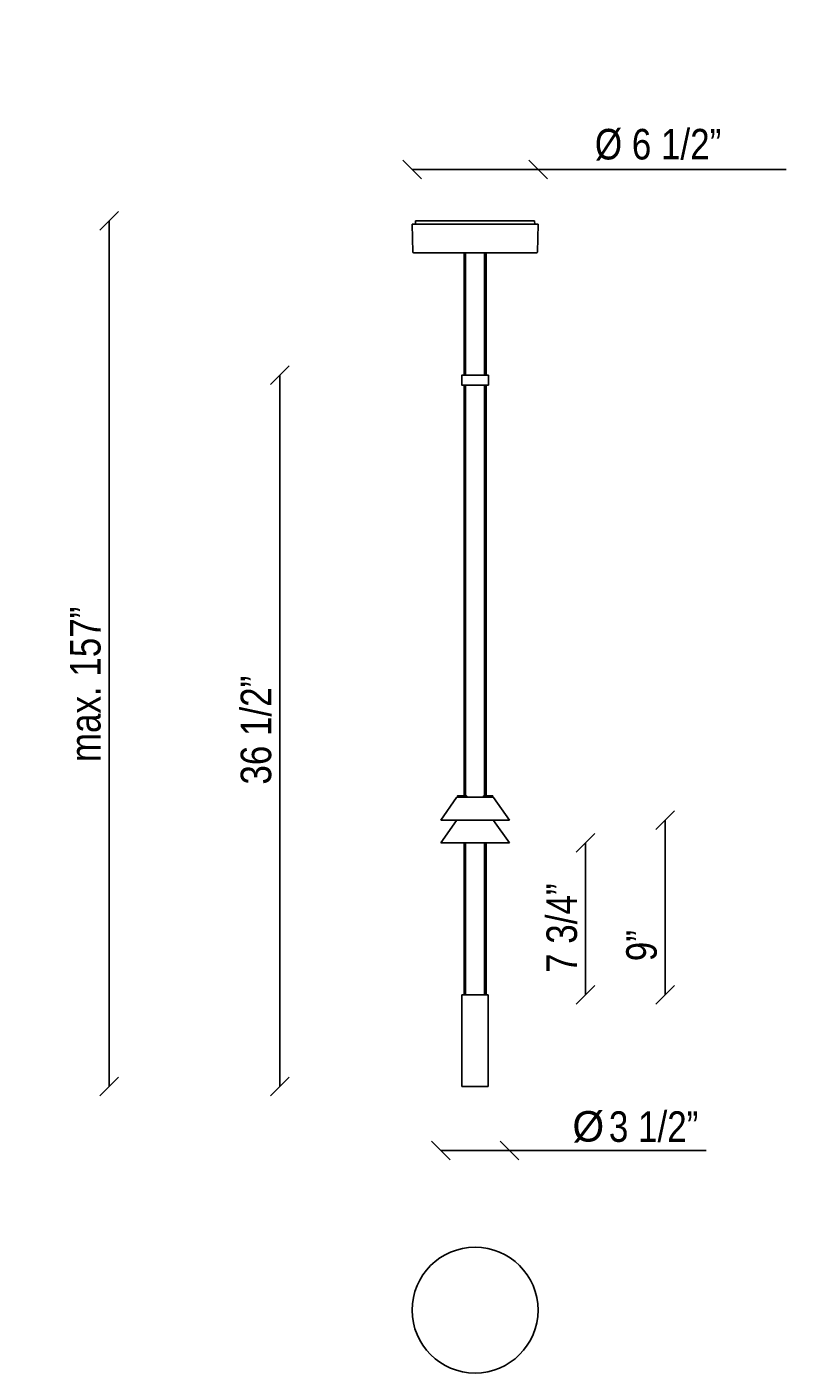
# Model space of a CAD drawing. Extents: x 554 to 1549, y -276 to 1489.
import ezdxf

# ---------------------------------------------------------------- set-up
doc = ezdxf.new("R2010")
doc.units = 0
doc.header["$MEASUREMENT"] = 0
for name, color, linetype, lineweight in [('5615938', 7, 'Continuous', 0), ('5690107', 7, 'Continuous', 0), ('5690115', 7, 'Continuous', 0), ('5692848', 7, 'Continuous', 0), ('5692850', 7, 'Continuous', 0), ('5692867_88', 7, 'Continuous', 0), ('7641200', 7, 'Continuous', 0), ('CABLE__SUSPENSIÓN', 7, 'Continuous', 0), ('Predeterminado', 7, 'Continuous', 0), ('TAPON__PIEZA', 7, 'Continuous', 0)]:
    doc.layers.add(name, color=color, linetype=linetype, lineweight=lineweight)

msp = doc.modelspace()

# ---------------------------------------------------------------- linework, layer by layer
at = {"layer": '5615938', "color": 18, "lineweight": 25, "true_color": 0x000000}
for p, q in [((1126.9, 1019.8), (1126.9, 481.2)), ((1128.9, 481.2), (1128.9, 1019.8)), ((1153.9, 1019.8), (1153.9, 481.2)), ((1155.9, 481.2), (1155.9, 1019.8)), ((1126.9, 419.5), (1126.9, 220.2)), ((1128.9, 220.2), (1128.9, 419.5)), ((1153.9, 419.5), (1153.9, 220.2)), ((1155.9, 220.2), (1155.9, 419.5))]:
    msp.add_line(p, q, dxfattribs=at)
at = {"layer": '5690107', "color": 18, "lineweight": 25, "true_color": 0x000000}
for p, q in [((1219.4, 1235.3), (1063.4, 1235.3)), ((1063.4, 1235.3), (1063.4, 1230.8)), ((1139.9, 1235.3), (1139.9, 1235.3)), ((1141.3, 1235.3), (1141.3, 1235.3)), ((1219.5, 1230.8), (1219.4, 1235.3))]:
    msp.add_line(p, q, dxfattribs=at)
at = {"layer": '5690115', "color": 18, "lineweight": 25, "true_color": 0x000000}
for p, q in [((1058.9, 1230.8), (1223.9, 1230.8)), ((1058.9, 1230.8), (1059.9, 1194.2)), ((1223, 1194.2), (1223.9, 1230.8)), ((1222, 1193.3), (1060.9, 1193.3))]:
    msp.add_line(p, q, dxfattribs=at)
msp.add_circle((1141.4, -193.1), 82.5, dxfattribs=at)
for points in [[(1059.9, 1194.2), (1059.9, 1193.7), (1060.3, 1193.3), (1060.9, 1193.3)], [(1222, 1193.3), (1222.5, 1193.3), (1222.9, 1193.7), (1223, 1194.2)]]:
    msp.add_open_spline(points, degree=3, dxfattribs=at)
at = {"layer": '5692848', "color": 18, "lineweight": 25, "true_color": 0x000000}
for p, q in [((1123.9, 1032.6), (1123.9, 1020)), ((1127.4, 1032.8), (1124.1, 1032.8)), ((1127.4, 1032.8), (1155.4, 1032.8)), ((1155.4, 1032.8), (1158.7, 1032.8)), ((1158.9, 1020), (1158.9, 1032.6)), ((1127.4, 1019.8), (1124.1, 1019.8)), ((1155.4, 1019.8), (1127.4, 1019.8)), ((1155.4, 1019.8), (1158.7, 1019.8))]:
    msp.add_line(p, q, dxfattribs=at)
for points in [[(1124.1, 1032.8), (1124, 1032.8), (1123.9, 1032.7), (1123.9, 1032.6)], [(1158.9, 1032.6), (1158.9, 1032.7), (1158.8, 1032.8), (1158.7, 1032.8)], [(1123.9, 1020), (1123.9, 1019.9), (1124, 1019.8), (1124.1, 1019.8)], [(1158.7, 1019.8), (1158.8, 1019.8), (1158.9, 1019.9), (1158.9, 1020)]]:
    msp.add_open_spline(points, degree=3, dxfattribs=at)
at = {"layer": '5692850', "color": 18, "lineweight": 25, "true_color": 0x000000}
for p, q in [((1118.2, 479.7), (1118.2, 481)), ((1118.4, 481.2), (1120.2, 481.2)), ((1120.2, 479.6), (1118.4, 479.5)), ((1120.2, 481.2), (1127.4, 481.2)), ((1123.9, 479.7), (1120.2, 479.6)), ((1130.2, 481.2), (1127.4, 481.2)), ((1130.4, 479.5), (1130.4, 481)), ((1152.4, 481), (1152.4, 479.5)), ((1155.4, 481.2), (1152.6, 481.2)), ((1155.4, 481.2), (1162.6, 481.2)), ((1162.6, 479.6), (1158.9, 479.7)), ((1162.6, 481.2), (1164.5, 481.2)), ((1164.5, 479.5), (1162.6, 479.6)), ((1164.7, 481), (1164.7, 479.7))]:
    msp.add_line(p, q, dxfattribs=at)
for points in [[(1118.4, 481.2), (1118.3, 481.2), (1118.2, 481.1), (1118.2, 481)], [(1124.3, 479.5), (1124.2, 479.6), (1124.1, 479.7), (1123.9, 479.7)], [(1130.4, 481), (1130.4, 481.1), (1130.3, 481.2), (1130.2, 481.2)], [(1152.6, 481.2), (1152.5, 481.2), (1152.4, 481.1), (1152.4, 481)], [(1158.9, 479.7), (1158.8, 479.7), (1158.6, 479.6), (1158.5, 479.5)], [(1164.7, 481), (1164.7, 481.1), (1164.6, 481.2), (1164.5, 481.2)]]:
    msp.add_open_spline(points, degree=3, dxfattribs=at)
for points in [[(1118.2, 479.7), (1118.2, 479.6), (1118.3, 479.5), (1118.4, 479.5), (1118.4, 479.5), (1118.4, 479.5), (1118.4, 479.5)], [(1164.5, 479.5), (1164.6, 479.5), (1164.7, 479.6), (1164.7, 479.7), (1164.7, 479.7), (1164.7, 479.7), (1164.7, 479.7)]]:
    msp.add_open_spline(points, degree=3, knots=[0, 0, 0, 0, 1, 1, 1, 2, 2, 2, 2], dxfattribs=at)
at = {"layer": '5692867_88', "color": 18, "lineweight": 25, "true_color": 0x000000}
for p, q in [((1117.1, 479.1), (1096.4, 449.5)), ((1117.9, 479.5), (1164.9, 479.5)), ((1186.4, 449.5), (1165.7, 479.1)), ((1096.4, 449.5), (1186.4, 449.5)), ((1117.1, 449.1), (1096.4, 419.5)), ((1186.4, 419.5), (1165.7, 449.1)), ((1096.4, 419.5), (1186.4, 419.5))]:
    msp.add_line(p, q, dxfattribs=at)
for points in [[(1117.9, 479.5), (1117.6, 479.5), (1117.3, 479.3), (1117.1, 479.1)], [(1165.7, 479.1), (1165.5, 479.3), (1165.2, 479.5), (1164.9, 479.5)], [(1117.9, 449.5), (1117.6, 449.5), (1117.3, 449.3), (1117.1, 449.1)], [(1165.7, 449.1), (1165.5, 449.3), (1165.2, 449.5), (1164.9, 449.5)]]:
    msp.add_open_spline(points, degree=3, dxfattribs=at)
at = {"layer": '7641200', "color": 18, "lineweight": 25, "true_color": 0x000000}
for p, q in [((1124.2, 220.2), (1124.2, 220.2)), ((1124.2, 220.2), (1124.4, 220.2)), ((1124.2, 220.2), (1124.2, 100.2)), ((1124.7, 220.2), (1124.4, 220.2)), ((1124.4, 220.2), (1124.4, 220.2)), ((1124.4, 220.2), (1124.4, 220.2)), ((1124.7, 220.2), (1124.9, 220.2)), ((1125.4, 220.2), (1124.9, 220.2)), ((1125.9, 220.2), (1125.4, 220.2)), ((1125.4, 220.2), (1125.4, 220.2)), ((1125.9, 220.2), (1126.1, 220.2)), ((1127.1, 220.2), (1126.1, 220.2)), ((1127.8, 220.2), (1127.1, 220.2)), ((1127.1, 220.2), (1127.1, 220.2)), ((1127.8, 220.2), (1128.1, 220.2)), ((1129.3, 220.2), (1128.1, 220.2)), ((1129.3, 220.2), (1129.4, 220.2)), ((1129.4, 220.2), (1129.5, 220.2)), ((1130.3, 220.2), (1129.5, 220.2)), ((1130.3, 220.2), (1130.6, 220.2)), ((1131.7, 220.2), (1130.6, 220.2)), ((1131.7, 220.2), (1131.9, 220.2)), ((1132.2, 220.2), (1131.9, 220.2)), ((1132.2, 220.2), (1132.3, 220.2)), ((1133.3, 220.2), (1132.3, 220.2)), ((1133.3, 220.2), (1133.6, 220.2)), ((1134.4, 220.2), (1133.6, 220.2)), ((1134.4, 220.2), (1134.7, 220.2)), ((1135.6, 220.2), (1134.7, 220.2)), ((1135.4, 220.2), (1135.5, 220.2)), ((1136.6, 220.2), (1135.5, 220.2)), ((1136.6, 220.2), (1136.9, 220.2)), ((1137.5, 220.2), (1136.9, 220.2)), ((1137.5, 220.2), (1137.7, 220.2)), ((1138.7, 220.2), (1137.7, 220.2)), ((1138.7, 220.2), (1138.8, 220.2)), ((1138.9, 220.2), (1138.8, 220.2)), ((1138.9, 220.2), (1139, 220.2)), ((1140.2, 220.2), (1139, 220.2)), ((1140.2, 220.2), (1140.4, 220.2)), ((1140.7, 220.2), (1140.4, 220.2)), ((1140.7, 220.2), (1140.9, 220.2)), ((1141.9, 220.2), (1140.9, 220.2)), ((1141.9, 220.2), (1142.1, 220.2)), ((1142.4, 220.2), (1142.1, 220.2)), ((1142.4, 220.2), (1142.6, 220.2)), ((1143.8, 220.2), (1142.6, 220.2)), ((1143.8, 220.2), (1144, 220.2)), ((1144, 220.2), (1144, 220.2)), ((1144, 220.2), (1144.2, 220.2)), ((1145.1, 220.2), (1144.2, 220.2)), ((1145.1, 220.2), (1145.4, 220.2)), ((1146, 220.2), (1145.4, 220.2)), ((1146, 220.2), (1146.2, 220.2)), ((1147.3, 220.2), (1146.2, 220.2)), ((1147.3, 220.2), (1147.4, 220.2)), ((1148.2, 220.2), (1147.3, 220.2)), ((1148.2, 220.2), (1148.4, 220.2)), ((1149.3, 220.2), (1148.4, 220.2)), ((1149.3, 220.2), (1149.5, 220.2)), ((1150.5, 220.2), (1149.5, 220.2)), ((1150.5, 220.2), (1150.6, 220.2)), ((1150.9, 220.2), (1150.6, 220.2)), ((1150.9, 220.2), (1151.2, 220.2)), ((1152.3, 220.2), (1151.2, 220.2)), ((1152.3, 220.2), (1152.5, 220.2)), ((1153.4, 220.2), (1152.5, 220.2)), ((1153.4, 220.2), (1153.4, 220.2)), ((1153.4, 220.2), (1153.5, 220.2)), ((1154.8, 220.2), (1153.5, 220.2)), ((1154.8, 220.2), (1155, 220.2)), ((1155.7, 220.2), (1155, 220.2)), ((1156.7, 220.2), (1155.7, 220.2)), ((1155.7, 220.2), (1155.7, 220.2)), ((1156.7, 220.2), (1156.9, 220.2)), ((1157.4, 220.2), (1156.9, 220.2)), ((1157.9, 220.2), (1157.4, 220.2)), ((1157.4, 220.2), (1157.4, 220.2)), ((1157.9, 220.2), (1158.2, 220.2)), ((1158.4, 220.2), (1158.2, 220.2)), ((1158.5, 220.2), (1158.4, 220.2)), ((1158.4, 220.2), (1158.4, 220.2)), ((1158.5, 220.2), (1158.6, 220.2)), ((1158.6, 220.2), (1158.7, 220.2)), ((1158.7, 100.2), (1158.7, 220.2)), ((1124.2, 100.2), (1124.2, 100.2)), ((1124.4, 100.2), (1124.2, 100.2)), ((1124.7, 100.2), (1124.4, 100.2)), ((1124.4, 100.2), (1124.4, 100.2)), ((1124.4, 100.2), (1124.4, 100.2)), ((1124.9, 100.2), (1124.7, 100.2)), ((1125.4, 100.2), (1124.9, 100.2)), ((1125.9, 100.2), (1125.4, 100.2)), ((1125.4, 100.2), (1125.4, 100.2)), ((1126.1, 100.2), (1125.9, 100.2)), ((1127.1, 100.2), (1126.1, 100.2)), ((1127.8, 100.2), (1127.1, 100.2)), ((1127.1, 100.2), (1127.1, 100.2)), ((1128.1, 100.2), (1127.8, 100.2)), ((1129.3, 100.2), (1128.1, 100.2)), ((1129.4, 100.2), (1129.3, 100.2)), ((1129.5, 100.2), (1129.4, 100.2)), ((1130.3, 100.2), (1129.5, 100.2)), ((1130.6, 100.2), (1130.3, 100.2)), ((1131.7, 100.2), (1130.6, 100.2)), ((1131.9, 100.2), (1131.7, 100.2)), ((1132.2, 100.2), (1131.9, 100.2)), ((1132.3, 100.2), (1132.2, 100.2)), ((1133.3, 100.2), (1132.3, 100.2)), ((1133.6, 100.2), (1133.3, 100.2)), ((1134.4, 100.2), (1133.6, 100.2)), ((1134.7, 100.2), (1134.4, 100.2)), ((1135.6, 100.2), (1134.7, 100.2)), ((1135.5, 100.2), (1135.4, 100.2)), ((1136.6, 100.2), (1135.5, 100.2)), ((1136.9, 100.2), (1136.6, 100.2)), ((1137.5, 100.2), (1136.9, 100.2)), ((1137.7, 100.2), (1137.5, 100.2)), ((1138.7, 100.2), (1137.7, 100.2)), ((1138.8, 100.2), (1138.7, 100.2)), ((1138.9, 100.2), (1138.8, 100.2)), ((1139, 100.2), (1138.9, 100.2)), ((1140.2, 100.2), (1139, 100.2)), ((1140.4, 100.2), (1140.2, 100.2)), ((1140.7, 100.2), (1140.4, 100.2)), ((1140.9, 100.2), (1140.7, 100.2)), ((1141.9, 100.2), (1140.9, 100.2)), ((1142.1, 100.2), (1141.9, 100.2)), ((1142.4, 100.2), (1142.1, 100.2)), ((1142.6, 100.2), (1142.4, 100.2)), ((1143.8, 100.2), (1142.6, 100.2)), ((1144, 100.2), (1143.8, 100.2)), ((1144, 100.2), (1144, 100.2)), ((1144.2, 100.2), (1144, 100.2)), ((1145.1, 100.2), (1144.2, 100.2)), ((1145.4, 100.2), (1145.1, 100.2)), ((1146, 100.2), (1145.4, 100.2)), ((1146.2, 100.2), (1146, 100.2)), ((1147.3, 100.2), (1146.2, 100.2)), ((1147.4, 100.2), (1147.3, 100.2)), ((1148.2, 100.2), (1147.3, 100.2)), ((1148.4, 100.2), (1148.2, 100.2)), ((1149.3, 100.2), (1148.4, 100.2)), ((1149.5, 100.2), (1149.3, 100.2)), ((1150.5, 100.2), (1149.5, 100.2)), ((1150.6, 100.2), (1150.5, 100.2)), ((1150.9, 100.2), (1150.6, 100.2)), ((1151.2, 100.2), (1150.9, 100.2)), ((1152.3, 100.2), (1151.2, 100.2)), ((1152.5, 100.2), (1152.3, 100.2)), ((1153.4, 100.2), (1152.5, 100.2)), ((1153.4, 100.2), (1153.4, 100.2)), ((1153.5, 100.2), (1153.4, 100.2)), ((1154.8, 100.2), (1153.5, 100.2)), ((1155, 100.2), (1154.8, 100.2)), ((1155.7, 100.2), (1155, 100.2)), ((1156.7, 100.2), (1155.7, 100.2)), ((1155.7, 100.2), (1155.7, 100.2)), ((1156.9, 100.2), (1156.7, 100.2)), ((1157.4, 100.2), (1156.9, 100.2)), ((1157.9, 100.2), (1157.4, 100.2)), ((1157.4, 100.2), (1157.4, 100.2)), ((1158.2, 100.2), (1157.9, 100.2)), ((1158.4, 100.2), (1158.2, 100.2)), ((1158.5, 100.2), (1158.4, 100.2)), ((1158.4, 100.2), (1158.4, 100.2)), ((1158.6, 100.2), (1158.5, 100.2)), ((1158.6, 100.2), (1158.7, 100.2))]:
    msp.add_line(p, q, dxfattribs=at)
at = {"layer": 'CABLE__SUSPENSIÓN', "color": 18, "lineweight": 25, "true_color": 0x000000}
for p, q in [((1126.9, 1193.3), (1126.9, 1032.8)), ((1128.9, 1032.8), (1128.9, 1193.3)), ((1153.9, 1193.3), (1153.9, 1032.8)), ((1155.9, 1032.8), (1155.9, 1193.3))]:
    msp.add_line(p, q, dxfattribs=at)
at = {"layer": 'Predeterminado', "color": 18, "lineweight": 25, "true_color": 0x000000}
for p, q in [((1071.2, 1290.3), (1046.7, 1314.8)), ((1236.2, 1290.3), (1211.7, 1314.8)), ((1058.9, 1302.5), (1548.9, 1302.5)), ((674.2, 1247.5), (649.7, 1223)), ((661.9, 1235.3), (661.9, 100.2)), ((897.8, 1045), (873.3, 1020.5)), ((885.5, 1032.8), (885.5, 100.2)), ((1402.9, 461.7), (1378.4, 437.2)), ((1390.7, 449.5), (1390.7, 220.2)), ((1298.5, 431.7), (1274, 407.2)), ((1286.2, 220.2), (1286.2, 419.5)), ((1298.5, 232.5), (1274, 208)), ((1402.9, 232.5), (1378.4, 208)), ((674.2, 112.5), (649.7, 88)), ((897.8, 112.5), (873.3, 88)), ((1108.7, 4.1), (1084.2, 28.6)), ((1198.7, 4.1), (1174.2, 28.6)), ((1096.4, 16.4), (1444.4, 16.4))]:
    msp.add_line(p, q, dxfattribs=at)
at = {"layer": 'TAPON__PIEZA', "color": 18, "lineweight": 25, "true_color": 0x000000}
for points in [[(1122.4, 479.5), (1122.5, 479.5), (1122.6, 479.6), (1122.6, 479.7)], [(1160.2, 479.7), (1160.2, 479.6), (1160.3, 479.5), (1160.4, 479.5)]]:
    msp.add_open_spline(points, degree=3, dxfattribs=at)

# ---------------------------------------------------------------- texts
at = {"layer": 'Predeterminado', "char_height": 0.2, "attachment_point": 7}
for s, insert in [('\\C18;\\c0;\\FArial Narrow|b0|i0|c1;\\H39.999999;\\W1.000000; Ø 6 1/2”', (1285.7, 1314.1)), ('\\C18;\\c0;\\FArial Narrow|b0|i0|c1;\\H39.999999;\\W1.000000;3 1/2”', (1316.8, 27)), ('\\C18;\\c0;\\FMyriad Pro|b0|i0|c1;\\H39.999999;\\W1.000000;Ø', (1269, 26.4))]:
    msp.add_mtext(s, dxfattribs=dict(at, insert=insert))
at = {"layer": 'Predeterminado', "char_height": 0.2, "attachment_point": 7, "rotation": 90}
for s, insert in [('\\C18;\\c0;\\FArial Narrow|b0|i0|c1;\\H39.999999;\\W1.000000;max. 157”', (651.2, 525.5)), ('\\C18;\\c0;\\FArial Narrow|b0|i0|c1;\\H39.999999;\\W1.000000;36 1/2”', (874.8, 496)), ('\\C18;\\c0;\\FArial Narrow|b0|i0|c1;\\H39.999999;\\W1.000000;7 3/4”', (1275.5, 249.1)), ('\\C18;\\c0;\\FArial Narrow|b0|i0|c1;\\H39.999999;\\W1.000000;9”', (1380, 264.4))]:
    msp.add_mtext(s, dxfattribs=dict(at, insert=insert))

doc.saveas('drawing.dxf')
